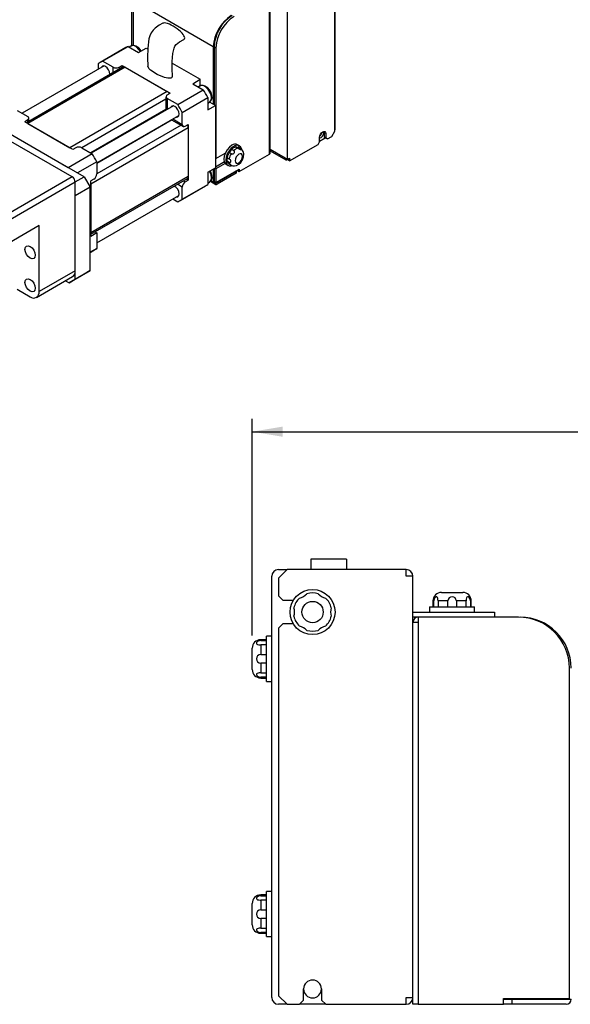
# Paper-space layout 'Layout1' of a CAD drawing. Extents: x 11 to 421, y 5 to 275.
# Tile 4 of 9: x 166 to 209, y 153 to 230. Entities that reach past the tile are written whole.
import ezdxf
from ezdxf.enums import TextEntityAlignment as Align

# ---------------------------------------------------------------- set-up
doc = ezdxf.new("R2010")
doc.units = 0
doc.layers.get('0').update_dxf_attribs({"linetype": 'CONTINUOUS'})
doc.dimstyles.new('SLDDIMSTYLE0', dxfattribs={"dimtxt": 2.116667, "dimasz": 2.4, "dimexe": 0, "dimexo": 0.0625, "dimgap": 0.529167, "dimtad": 0, "dimlfac": 1.5, "dimrnd": 1e-09, "dimzin": 12, "dimsah": 1, "dimcen": 0.09, "dimazin": 3, "dimtfac": 1, "dimtofl": 0, "dimtmove": 0, "dimatfit": 3})

# ---------------------------------------------------------------- blocks, each defined once
blk = doc.blocks.new('_D_55')
at = {"color": 7, "linetype": 'CONTINUOUS'}
for p, q in [((183.962, 181.961), (183.962, 198.927)), ((383.229, 167.394), (383.229, 198.927)), ((183.962, 197.927), (282.514, 197.927)), ((383.229, 197.927), (284.678, 197.927))]:
    blk.add_line(p, q, dxfattribs=at)
for points in [[(183.962, 197.927), (186.362, 197.527), (186.362, 198.327)], [(383.229, 197.927), (380.829, 198.327), (380.829, 197.527)]]:
    blk.add_solid(points, dxfattribs=at)
at = {"color": 7, "linetype": 'CONTINUOUS', "width": 0.7}
blk.add_text('L', height=2.117, dxfattribs=at).set_placement((282.943, 196.246, 21.338), align=Align.BOTTOM_LEFT)

psp = doc.layouts.get("Layout1")

# ---------------------------------------------------------------- linework, layer by layer
at = {"color": 7, "linetype": 'CONTINUOUS'}
for p, q in [((190.4592, 221.6145), (190.4592, 235.0874)), ((190.4356, 221.4648), (190.4356, 233.223)), ((186.7115, 232.7334), (186.7115, 219.2605)), ((174.5257, 228.1686), (174.5257, 231.8213)), ((180.9133, 228.0794), (174.6436, 231.6988)), ((174.6436, 231.6988), (174.6436, 228.1843)), ((185.3209, 219.6823), (185.3209, 231.9032)), ((185.3795, 219.7639), (185.3795, 231.9848)), ((174.0636, 228.0226), (172.0601, 226.866)), ((172.2441, 226.9604), (174.2476, 228.117)), ((174.2476, 228.117), (175.0679, 227.6435)), ((174.4655, 228.1424), (174.3346, 228.0668)), ((175.0679, 227.6435), (175.6571, 227.9837)), ((175.6571, 227.9837), (175.7732, 227.9167)), ((180.9133, 228.0794), (180.9133, 223.5885)), ((180.984, 228.093), (181.1254, 228.0114)), ((180.984, 228.093), (180.984, 223.5476)), ((181.1254, 228.0114), (181.1254, 219.3289)), ((173.0644, 226.4869), (172.2441, 226.9604)), ((172.3655, 226.5837), (165.9372, 222.8727)), ((173.8405, 226.5034), (166.2728, 222.1347)), ((174.0072, 226.4869), (166.3704, 222.0783)), ((171.8859, 226.7536), (171.8859, 226.3068)), ((173.5358, 226.4869), (173.7715, 226.623)), ((173.7715, 226.623), (177.5427, 224.4459)), ((173.7715, 226.4636), (173.7715, 226.623)), ((174.0072, 226.4869), (177.307, 224.582)), ((177.6913, 226.8094), (179.8997, 225.5345)), ((179.3105, 225.1943), (179.8997, 225.5345)), ((179.8997, 225.0089), (179.8997, 225.5345)), ((177.307, 224.582), (169.6703, 220.1734)), ((178.1273, 223.5642), (180.1307, 224.7208)), ((179.3105, 225.1943), (180.1307, 224.7208)), ((179.8867, 225.0129), (179.7557, 224.9373)), ((177.2094, 224.1738), (177.2094, 223.1209)), ((177.307, 224.3098), (177.5427, 224.4459)), ((178.1273, 223.5642), (177.307, 224.0377)), ((178.4855, 222.9436), (180.489, 224.1002)), ((180.489, 224.1002), (180.489, 223.153)), ((180.489, 223.6671), (180.6199, 223.7427)), ((180.9133, 223.5885), (180.6244, 223.7552)), ((169.8588, 217.8876), (160.9964, 223.0037)), ((165.5502, 223.0961), (166.3704, 222.6226)), ((177.7867, 223.4542), (171.3583, 219.7432)), ((180.489, 223.153), (181.0783, 223.4932)), ((181.0783, 223.4932), (180.9133, 223.5885)), ((181.0783, 223.4932), (181.0783, 218.594)), ((170.7899, 217.8942), (162.4224, 222.7247)), ((166.3704, 222.3505), (166.1347, 222.2144)), ((169.906, 220.0373), (166.1347, 222.2144)), ((166.4681, 222.2474), (166.4681, 222.4865)), ((171.7916, 218.9926), (178.22, 222.7036)), ((177.6426, 222.3703), (178.5546, 221.8439)), ((178.4855, 221.9965), (178.4855, 222.9436)), ((169.5477, 218.6113), (163.6646, 222.0076)), ((166.3704, 222.0783), (169.6703, 220.1734)), ((178.9569, 221.7242), (171.3202, 217.3156)), ((178.7212, 221.8604), (178.9569, 221.9964)), ((178.9569, 221.9964), (178.9569, 217.6415)), ((178.9569, 221.7242), (178.9569, 217.9137)), ((189.5753, 221.3764), (189.5647, 221.4533)), ((189.5822, 221.4564), (189.5989, 221.3628)), ((190.1999, 221.0566), (190.4356, 221.4648)), ((189.1275, 220.4375), (189.2453, 220.6416)), ((189.2453, 220.6416), (189.2453, 220.9954)), ((189.2453, 220.696), (189.6932, 220.9545)), ((189.7403, 221.2812), (189.5989, 221.3628)), ((189.5989, 221.3628), (189.5989, 221.009)), ((189.7403, 220.9273), (189.5989, 221.009)), ((189.5989, 221.009), (189.7167, 220.9409)), ((189.8582, 220.8593), (189.7167, 220.9409)), ((189.7403, 221.2812), (189.7403, 220.9273)), ((189.7403, 220.9273), (189.8582, 220.8593)), ((189.8582, 220.8593), (190.1999, 221.0566)), ((170.1417, 220.1734), (169.906, 220.0373)), ((170.6131, 220.1734), (171.4333, 219.6999)), ((182.3599, 220.0552), (182.5249, 219.96)), ((182.8372, 220.1402), (182.6722, 220.2355)), ((182.9577, 220.3251), (182.8163, 220.4068)), ((182.8769, 220.2172), (183.0419, 220.1219)), ((182.891, 220.2096), (182.8769, 220.2172)), ((183.056, 220.1144), (182.891, 220.2096)), ((183.0419, 220.1219), (183.056, 220.1144)), ((185.3795, 219.9393), (186.6018, 219.2337)), ((186.9001, 219.1516), (189.1275, 220.4375)), ((171.4333, 219.6999), (169.5477, 218.6113)), ((181.0783, 219.3561), (181.1254, 219.3289)), ((181.1254, 219.3289), (181.8597, 219.7528)), ((181.9991, 219.3981), (182.164, 219.3029)), ((182.164, 219.0299), (181.9991, 219.1251)), ((182.3202, 219.7053), (182.1552, 219.8005)), ((182.9521, 218.3148), (185.3209, 219.6823)), ((186.7115, 219.2605), (186.5466, 219.3558)), ((186.7115, 219.2605), (186.9001, 219.3694)), ((186.7351, 219.2469), (186.7587, 219.2605)), ((186.7587, 219.2877), (186.7587, 219.2333)), ((186.9001, 219.1516), (186.7587, 219.2333)), ((186.9001, 219.3694), (186.9001, 219.1516)), ((171.7916, 219.0793), (170.2643, 218.1976)), ((171.7916, 219.0793), (171.7916, 218.1321)), ((180.489, 218.2538), (181.0783, 218.594)), ((180.9133, 218.4987), (180.9133, 217.4916)), ((180.984, 218.5395), (180.984, 217.5324)), ((181.0311, 218.5667), (181.1254, 218.5123)), ((181.7871, 219.0576), (181.0783, 218.6484)), ((181.0783, 217.3964), (182.7164, 218.342)), ((181.8597, 218.9362), (181.1254, 218.5123)), ((181.1254, 218.5123), (181.1254, 217.4508)), ((181.1254, 217.4508), (182.9521, 218.5053)), ((181.933, 218.8767), (182.0744, 218.7951)), ((182.1411, 218.9106), (182.3061, 218.8153)), ((182.3202, 218.8078), (182.3061, 218.8153)), ((182.6928, 218.3556), (182.8107, 218.4237)), ((182.7164, 218.342), (182.6928, 218.3557)), ((182.7164, 218.342), (182.7164, 218.1787)), ((182.8107, 218.4237), (182.8107, 218.3964)), ((182.8107, 218.3964), (182.9521, 218.3148)), ((182.9521, 218.5053), (182.9521, 218.3148)), ((169.8588, 217.8876), (160.0772, 212.2407)), ((170.0943, 217.4927), (170.7899, 217.8942)), ((170.7899, 217.8942), (171.2613, 217.0777)), ((178.9569, 217.9137), (171.3202, 213.5051)), ((171.3202, 213.3924), (178.8879, 217.7611)), ((171.5559, 217.7239), (171.3202, 217.5878)), ((171.3202, 213.2329), (171.3202, 217.5878)), ((178.7212, 217.5055), (178.9569, 217.6415)), ((178.9569, 217.6415), (178.8189, 217.7213)), ((180.489, 218.2538), (180.489, 217.3066)), ((182.7164, 218.1787), (181.2197, 217.3147)), ((170.0945, 217.4793), (160.3129, 211.8325)), ((170.0945, 210.5387), (170.0945, 217.4793)), ((171.2613, 217.0777), (170.0945, 216.4042)), ((171.2613, 210.5454), (171.2613, 217.0777)), ((171.3202, 217.3156), (171.3202, 213.5051)), ((178.3113, 216.0375), (180.3148, 217.1941)), ((178.4855, 216.15), (180.489, 217.3066)), ((178.4855, 216.15), (178.4855, 217.0972)), ((180.489, 217.4069), (180.6199, 217.4825)), ((180.6964, 217.5492), (181.1197, 217.3048)), ((180.984, 217.5324), (180.9133, 217.4916)), ((181.0783, 217.3964), (180.9133, 217.4916)), ((180.984, 217.5324), (181.1254, 217.4508)), ((171.7916, 212.7324), (178.22, 216.4435)), ((177.7403, 216.1665), (178.1273, 215.9431)), ((167.2661, 214.0773), (160.195, 209.9953)), ((167.2661, 208.9059), (167.2661, 214.0773)), ((171.7916, 213.5051), (171.3202, 213.2329)), ((171.6535, 213.5848), (171.7916, 213.5051)), ((171.7916, 213.5051), (171.7916, 212.2857)), ((171.7916, 212.2857), (171.2613, 211.9796)), ((171.2613, 211.9677), (171.6173, 212.1732)), ((167.059, 208.4481), (169.8874, 210.0809)), ((170.0945, 210.5387), (167.2661, 208.9059)), ((170.7899, 210.2732), (169.6113, 209.5928)), ((169.6113, 209.5928), (170.0828, 209.8651)), ((170.0828, 209.8651), (171.2613, 210.5454)), ((170.0828, 209.8651), (170.0828, 210.3971)), ((171.2613, 210.5454), (170.7899, 210.2732)), ((165.5455, 209.0827), (166.559, 208.4976)), ((169.3267, 209.7572), (169.6113, 209.5928)), ((188.5625, 187.9274), (188.5625, 187.1274)), ((191.3625, 187.9274), (188.5625, 187.9274)), ((191.3625, 187.9274), (191.3625, 187.1274)), ((186.6958, 187.1274), (186.0292, 186.4607)), ((186.0292, 187.1274), (186.6958, 187.1274)), ((196.0292, 187.1274), (186.6958, 187.1274)), ((196.0292, 186.5941), (196.0292, 187.1274)), ((185.4958, 153.5941), (185.4958, 186.5941)), ((186.0292, 186.4607), (186.0292, 185.0607)), ((196.5625, 186.5941), (196.0292, 186.5941)), ((196.5625, 153.5941), (196.5625, 186.5941)), ((198.7958, 185.3274), (200.4625, 185.3274)), ((186.0292, 185.0607), (186.3625, 184.7274)), ((186.3625, 184.7274), (187.1958, 184.7274)), ((198.1292, 184.6607), (198.1292, 184.1941)), ((198.1956, 184.1941), (198.1956, 184.6607)), ((199.2948, 184.6607), (198.53, 184.6607)), ((198.53, 184.6607), (198.53, 184.1941)), ((199.2948, 184.1941), (199.2948, 184.6607)), ((200.7284, 184.6607), (199.9635, 184.6607)), ((199.9635, 184.6607), (199.9635, 184.1941)), ((200.7284, 184.1941), (200.7284, 184.6607)), ((201.0627, 184.6607), (201.0627, 184.1941)), ((201.1292, 184.1941), (201.1292, 184.6607)), ((196.5625, 183.7941), (202.9625, 183.7941)), ((197.8625, 184.1941), (197.8625, 183.7941)), ((197.8625, 184.1941), (201.3958, 184.1941)), ((201.3958, 183.7941), (201.3958, 184.1941)), ((202.9625, 183.7941), (202.9625, 183.3941)), ((186.3625, 182.8607), (186.0292, 182.5274)), ((187.1958, 182.8607), (186.3625, 182.8607)), ((196.9625, 183.3941), (196.5625, 183.3941)), ((196.5625, 182.9941), (196.9625, 182.9941)), ((204.8292, 183.3941), (196.9625, 183.3941)), ((196.9625, 183.3941), (196.9625, 182.9941)), ((196.9625, 182.9941), (196.9625, 153.0607)), ((186.0292, 182.5274), (186.0292, 153.7274)), ((185.0958, 181.6274), (184.6292, 181.6274)), ((184.6292, 181.5609), (185.0958, 181.5609)), ((185.4958, 181.8941), (185.0958, 181.8941)), ((185.0958, 180.1274), (185.0958, 181.8941)), ((183.9625, 180.1274), (183.9625, 180.9607)), ((184.6292, 181.2266), (184.6292, 180.4617)), ((185.0958, 181.2266), (184.6292, 181.2266)), ((183.9625, 179.2941), (183.9625, 180.1274)), ((184.6292, 180.4617), (185.0958, 180.4617)), ((185.0958, 179.7931), (184.6292, 179.7931)), ((184.6292, 179.7931), (184.6292, 179.0282)), ((185.0958, 178.3607), (185.0958, 180.1274)), ((184.6292, 179.0282), (185.0958, 179.0282)), ((208.8292, 153.5274), (208.8292, 179.3941)), ((185.0958, 178.6939), (184.6292, 178.6939)), ((184.6292, 178.6274), (185.0958, 178.6274)), ((185.0958, 178.3607), (185.4958, 178.3607)), ((185.0958, 161.6274), (184.6292, 161.6274)), ((184.6292, 161.5609), (185.0958, 161.5609)), ((185.4958, 161.8941), (185.0958, 161.8941)), ((185.0958, 160.1274), (185.0958, 161.8941)), ((183.9625, 160.1274), (183.9625, 160.9607)), ((184.6292, 161.2266), (184.6292, 160.4617)), ((185.0958, 161.2266), (184.6292, 161.2266)), ((183.9625, 159.2941), (183.9625, 160.1274)), ((184.6292, 160.4617), (185.0958, 160.4617)), ((185.0958, 159.7931), (184.6292, 159.7931)), ((184.6292, 159.7931), (184.6292, 159.0282)), ((185.0958, 158.3607), (185.0958, 160.1274)), ((184.6292, 159.0282), (185.0958, 159.0282)), ((185.0958, 158.6939), (184.6292, 158.6939)), ((184.6292, 158.6274), (185.0958, 158.6274)), ((185.0958, 158.3607), (185.4958, 158.3607)), ((186.0292, 153.7274), (186.6958, 153.0607)), ((187.9958, 153.3941), (187.9958, 154.2607)), ((189.3958, 154.2607), (189.3958, 153.3941)), ((196.0292, 153.5941), (196.5625, 153.5941)), ((196.0292, 153.0607), (196.0292, 153.5941)), ((196.5625, 153.0607), (196.5625, 153.5941)), ((203.6625, 153.5274), (208.8292, 153.5274)), ((203.6625, 153.0607), (203.6625, 153.5274)), ((208.5625, 153.4607), (208.5625, 153.5274)), ((186.6958, 153.0607), (186.0292, 153.0607)), ((186.6958, 153.0607), (187.6625, 153.0607)), ((187.6625, 153.0607), (187.9958, 153.3941)), ((189.7292, 153.0607), (187.6625, 153.0607)), ((189.3958, 153.3941), (189.7292, 153.0607)), ((189.7292, 153.0607), (196.0292, 153.0607)), ((196.9625, 153.0607), (196.5625, 153.0607)), ((196.9625, 153.0607), (203.6625, 153.0607)), ((203.6625, 153.4607), (204.3292, 153.4607)), ((204.3292, 153.0607), (203.6625, 153.0607)), ((204.3292, 153.4607), (208.9625, 153.4607)), ((204.3292, 153.0607), (204.3292, 153.4607)), ((208.5625, 153.0607), (204.3292, 153.0607))]:
    psp.add_line(p, q, dxfattribs=at)
at = {"color": 8, "linetype": 'CONTINUOUS'}
for p, q in [((173.0644, 226.0554), (173.0644, 226.4869)), ((173.5358, 226.4869), (173.5358, 226.3275)), ((177.2094, 223.9813), (170.6131, 220.1734)), ((177.307, 224.0377), (177.307, 223.1773)), ((177.2094, 223.1648), (171.3203, 219.7651)), ((166.3704, 222.191), (166.3704, 222.3505)), ((177.6808, 222.3483), (171.7916, 218.9485)), ((177.7403, 222.4267), (178.4855, 221.9965)), ((178.3879, 221.9401), (171.7916, 218.1321)), ((186.5466, 219.3558), (185.3795, 220.0295)), ((178.5832, 217.5852), (178.7212, 217.5055)), ((180.731, 217.5969), (180.9133, 217.4916)), ((178.4855, 217.0972), (178.1117, 217.313)), ((198.1956, 184.6607), (198.1292, 184.6607)), ((201.1292, 184.6607), (201.0627, 184.6607)), ((184.6292, 181.6274), (184.6292, 181.5609)), ((184.6292, 178.6939), (184.6292, 178.6274)), ((184.6292, 161.6274), (184.6292, 161.5609)), ((184.6292, 158.6939), (184.6292, 158.6274))]:
    psp.add_line(p, q, dxfattribs=at)
at = {"color": 7, "linetype": 'CONTINUOUS', "flags": 128}
for points in [[(176.9537, 229.9303), (176.6682, 229.7708), (176.3552, 229.5497), (176.1977, 229.3926), (176.0549, 229.1896), (175.9451, 228.9549), (175.8682, 228.7019), (175.774, 227.9699), (175.7629, 227.2522), (175.7913, 226.5446)], [(178.6741, 228.7779), (178.6605, 228.8566), (178.6201, 228.9487), (178.5541, 229.0513), (178.4646, 229.1613), (178.3542, 229.2753), (178.2263, 229.39), (178.0848, 229.5017), (177.934, 229.6072), (177.7784, 229.7032), (177.6229, 229.7868), (177.4721, 229.8554), (177.3306, 229.907), (177.2027, 229.94), (177.0923, 229.9535), (177.0028, 229.9469), (176.9508, 229.9288)], [(177.7147, 225.7898), (177.6907, 226.3462), (177.6914, 226.9361), (177.7406, 227.5663), (177.8425, 227.9785), (177.9152, 228.1323), (178.0043, 228.253), (178.2672, 228.4674), (178.603, 228.6595)], [(175.2545, 227.7513), (175.2045, 227.8408), (175.0497, 228.0162), (174.8661, 228.1402), (174.6912, 228.1896), (174.5307, 228.1718), (174.4694, 228.1326)], [(172.8152, 225.9115), (172.8169, 225.9494), (172.7909, 226.1154), (172.7168, 226.2862), (172.6059, 226.4358), (172.4751, 226.5413), (172.3443, 226.5868), (172.2335, 226.5652), (172.1594, 226.48), (172.1514, 226.4601)], [(177.6487, 225.65), (177.593, 225.6273), (177.5079, 225.613), (177.3632, 225.616), (177.08, 225.6719), (176.5058, 225.904), (175.9842, 226.2622), (175.874, 226.3822), (175.8257, 226.4553), (175.8076, 226.493), (175.7963, 226.5598)], [(180.6133, 223.7491), (180.6791, 223.7854), (180.7753, 223.9181), (180.8177, 224.083), (180.8082, 224.2834), (180.7418, 224.5032), (180.6257, 224.7113), (180.4708, 224.8867), (180.2873, 225.0106), (180.1124, 225.06), (179.9518, 225.0422), (179.8906, 225.003)], [(178.238, 222.8198), (178.212, 222.9858), (178.1379, 223.1566), (178.0271, 223.3062), (177.8963, 223.4117), (177.7655, 223.4572), (177.6546, 223.4357), (177.5805, 223.3504), (177.5726, 223.3306)], [(178.0059, 222.58), (178.0271, 222.577), (178.1379, 222.5985), (178.212, 222.6838), (178.238, 222.8198)], [(189.2453, 220.9954), (189.2642, 221.1157), (189.3178, 221.2394), (189.3981, 221.3477), (189.4928, 221.4241), (189.5875, 221.457), (189.6678, 221.4414), (189.7215, 221.3797), (189.7403, 221.2812)], [(182.3746, 220.363), (182.1816, 220.2163), (182.0075, 220.0133), (181.8693, 219.774), (181.7806, 219.5217), (181.75, 219.2812), (181.7806, 219.0759), (181.8693, 218.9261), (181.933, 218.8767)], [(182.516, 220.2814), (182.323, 220.1347), (182.1489, 219.9317), (182.0107, 219.6923), (181.922, 219.4401), (181.8914, 219.1995), (181.922, 218.9943), (182.0107, 218.8444), (182.1489, 218.7646), (182.323, 218.7627), (182.3698, 218.7745)], [(182.3202, 219.7053), (182.3645, 219.6887), (182.4165, 219.6854), (182.469, 219.6969), (182.5164, 219.7231), (182.5545, 219.7627), (182.5782, 219.8129), (182.583, 219.8656), (182.5697, 219.9122), (182.5419, 219.9479), (182.5249, 219.96)], [(182.5767, 218.7523), (182.7455, 218.7876), (182.9127, 218.8781), (183.0731, 219.0282), (183.2049, 219.2274), (183.2881, 219.4554), (183.3059, 219.701), (183.2578, 219.8877), (183.1548, 220.0384), (183.0297, 220.1229)], [(182.8372, 220.1402), (182.8797, 220.1155), (182.927, 220.0885), (182.974, 220.0644), (183.0172, 220.0478), (183.0543, 220.0413), (183.0807, 220.0472), (183.0909, 220.0641), (183.083, 220.087), (183.0585, 220.1111), (183.0419, 220.1219)], [(182.164, 219.0299), (182.204, 219.0161), (182.2425, 219.0202), (182.2735, 219.0411), (182.2926, 219.0752), (182.2972, 219.1193), (182.2851, 219.169), (182.258, 219.2174), (182.2219, 219.2588), (182.1824, 219.2912), (182.164, 219.3029)], [(182.9167, 219.669), (182.804, 219.578), (182.7084, 219.4491), (182.6445, 219.3018), (182.6221, 219.1587), (182.6445, 219.0414), (182.7084, 218.9679), (182.804, 218.9494), (182.9167, 218.9886), (183.0295, 219.0795), (183.1251, 219.2085), (183.1889, 219.3557), (183.2114, 219.4989), (183.1889, 219.6161), (183.1251, 219.6896), (183.0295, 219.7082), (182.9167, 219.669)], [(180.6133, 217.4889), (180.6791, 217.5253), (180.7753, 217.6579), (180.8177, 217.8229), (180.8082, 218.0233), (180.7418, 218.2431), (180.6757, 218.3616)], [(178.0059, 216.3199), (178.0271, 216.3168), (178.1379, 216.3384), (178.212, 216.4236), (178.238, 216.5596)], [(166.1583, 212.2128), (166.1888, 212.3723), (166.2757, 212.4722), (166.4057, 212.4975), (166.559, 212.4442), (166.7123, 212.3204), (166.8423, 212.1451), (166.9292, 211.9448), (166.9597, 211.7502), (166.9292, 211.5907), (166.8423, 211.4907), (166.7123, 211.4655), (166.559, 211.5188), (166.4057, 211.6425), (166.2757, 211.8179), (166.1888, 212.0181), (166.1583, 212.2128)], [(166.1583, 209.6271), (166.1888, 209.7865), (166.2757, 209.8865), (166.4057, 209.9118), (166.559, 209.8585), (166.7123, 209.7347), (166.8423, 209.5594), (166.9292, 209.3591), (166.9597, 209.1644), (166.9292, 209.005), (166.8423, 208.905), (166.7123, 208.8798), (166.559, 208.9331), (166.4057, 209.0568), (166.2757, 209.2321), (166.1888, 209.4324), (166.1583, 209.6271)], [(198.53, 184.6607), (198.5256, 184.7685), (198.5114, 184.8644), (198.4853, 184.9364), (198.4459, 184.9787), (198.3928, 184.9886), (198.3299, 184.9623), (198.269, 184.9009), (198.2229, 184.814), (198.1985, 184.7116), (198.1956, 184.6607)], [(201.0627, 184.6607), (201.0495, 184.7685), (201.0124, 184.8644), (200.9591, 184.9364), (200.8995, 184.9787), (200.8412, 184.9886), (200.7918, 184.9623), (200.7573, 184.9009), (200.7377, 184.814), (200.7293, 184.7116), (200.7284, 184.6607)], [(184.6292, 181.5609), (184.5214, 181.5478), (184.4256, 181.5107), (184.3535, 181.4574), (184.3112, 181.3978), (184.3013, 181.3395), (184.3276, 181.29), (184.3891, 181.2556), (184.4759, 181.236), (184.5783, 181.2275), (184.6292, 181.2266)], [(184.6292, 179.0282), (184.5214, 179.0239), (184.4256, 179.0097), (184.3535, 178.9836), (184.3112, 178.9442), (184.3013, 178.8911), (184.3276, 178.8282), (184.3891, 178.7672), (184.4759, 178.7212), (184.5783, 178.6968), (184.6292, 178.6939)], [(184.6292, 161.5609), (184.5214, 161.5478), (184.4256, 161.5107), (184.3535, 161.4574), (184.3112, 161.3978), (184.3013, 161.3395), (184.3276, 161.29), (184.3891, 161.2556), (184.4759, 161.236), (184.5783, 161.2275), (184.6292, 161.2266)], [(184.6292, 159.0282), (184.5214, 159.0239), (184.4256, 159.0097), (184.3535, 158.9836), (184.3112, 158.9442), (184.3013, 158.8911), (184.3276, 158.8282), (184.3891, 158.7672), (184.4759, 158.7212), (184.5783, 158.6968), (184.6292, 158.6939)]]:
    psp.add_lwpolyline(points, dxfattribs=at)
at = {"color": 8, "linetype": 'CONTINUOUS', "flags": 128}
for points in [[(175.1988, 227.7191), (175.0914, 227.8762), (174.9222, 228.045), (174.7421, 228.149), (174.5729, 228.1756), (174.4655, 228.1424)], [(180.6199, 223.7427), (180.6505, 223.7636), (180.7406, 223.8917), (180.7718, 224.0784), (180.7406, 224.3013), (180.6505, 224.5334), (180.5126, 224.7467), (180.3433, 224.9155), (180.1633, 225.0194), (179.994, 225.046), (179.8867, 225.0129)], [(180.6199, 217.4825), (180.6505, 217.5034), (180.7406, 217.6315), (180.7718, 217.8183), (180.7406, 218.0411), (180.6505, 218.2732), (180.62, 218.3294)]]:
    psp.add_lwpolyline(points, dxfattribs=at)
at = {"color": 7, "linetype": 'CONTINUOUS'}
for radius in [1.7667, 0.8333]:
    psp.add_circle((188.6958, 183.7941), radius, dxfattribs=at)
for centre, radius, start, end in [((183.9837, 227.9397), 3.0736, 122.605478, 177.394522), ((184.0544, 227.9533), 3.0736, 122.605478, 177.394522), ((184.1958, 227.8717), 3.0736, 122.605478, 177.394522), ((178.5504, 228.7718), 0.1239, 298.663406, 2.823597), ((175.1085, 226.2123), 2.0902, 114.322127, 119.993644), ((173.1041, 225.0576), 2.0881, 114.320025, 125.690727), ((173.3001, 226.9418), 0.5123, 242.609672, 297.390328), ((173.9096, 226.3506), 0.1677, 54.382423, 114.307119), ((177.568, 225.7736), 0.1475, 303.143504, 5.58877), ((177.0525, 224.174), 0.4809, 28.8568, 58.045371), ((170.944, 219.0031), 10.8207, 28.102602, 31.897398), ((177.3587, 224.1738), 0.1455, 110.783421, 249.216579), ((168.9405, 217.8465), 10.8207, 28.102602, 31.897398), ((166.3188, 222.4865), 0.1455, 290.783421, 69.216579), ((178.6292, 221.9732), 0.1456, 170.785963, 309.203285), ((178.4709, 221.7062), 0.4864, 2.123619, 30.977841), ((190.1101, 221.6218), 0.3492, 338.792814, 358.804146), ((189.085, 221.3799), 0.4903, 289.086424, 359.598603), ((188.8671, 221.4995), 0.5712, 312.772994, 347.232382), ((170.3774, 219.7185), 0.5123, 62.609672, 117.390328), ((181.5454, 220.5004), 0.9282, 311.067246, 331.343611), ((182.8539, 219.5602), 0.6993, 105.058556, 134.936068), ((182.6316, 220.0195), 0.429, 64.509635, 126.800824), ((182.7574, 219.9932), 0.3759, 12.748123, 129.94456), ((183.0188, 219.4649), 0.6993, 105.058556, 134.936068), ((182.7934, 220.4492), 0.2466, 244.977194, 289.802002), ((162.2466, 213.9822), 10.8207, 28.102602, 31.897398), ((183.1705, 219.1751), 1.1924, 148.36734, 169.2213), ((181.4721, 219.2616), 0.5444, 345.47787, 14.52213), ((182.31, 219.1767), 0.3152, 189.405587, 237.589927), ((183.3355, 219.0799), 1.1924, 148.36734, 169.2213), ((185.2794, 219.7739), 0.1006, 294.374658, 354.305201), ((186.6615, 219.3371), 0.1165, 170.785963, 309.203285), ((182.5732, 219.3586), 0.6062, 245.330903, 270.325996), ((169.5828, 217.456), 0.5123, 2.605478, 57.394522), ((171.2799, 218.1554), 0.5123, 302.605478, 357.394522), ((178.7984, 217.8935), 0.1598, 304.056351, 7.25583), ((177.5325, 216.5454), 0.7057, 1.158305, 62.117353), ((178.9973, 217.0739), 0.5123, 122.605478, 177.394522), ((179.2701, 219.0036), 2.0894, 299.999854, 305.689724), ((181.1645, 217.3824), 0.0873, 170.785963, 309.203285), ((177.2673, 217.846), 2.0881, 294.320025, 305.690727), ((170.5726, 213.9827), 2.0894, 299.999854, 305.689724), ((169.6045, 210.4846), 0.493, 305.013333, 6.298848), ((166.835, 208.836), 0.4367, 230.796715, 9.214037), ((186.0292, 186.5941), 0.5333, 90, 180), ((196.0292, 186.5941), 0.5333, 0, 90), ((187.4058, 186.0284), 1.1667, 283.347086, 316.652914), ((188.6958, 183.7941), 1.5, 72.878853, 107.121147), ((189.9858, 186.0284), 1.1667, 223.347086, 256.652914), ((198.7958, 184.6607), 0.6667, 90, 180), ((200.4625, 184.6607), 0.6667, 0, 90), ((188.6958, 183.7941), 1.5, 132.878853, 167.121147), ((188.6958, 183.7941), 1.5, 12.878853, 47.121147), ((199.6292, 184.6593), 0.3343, 0.239692, 179.760308), ((186.1158, 183.7941), 1.1667, 343.347086, 16.652914), ((191.2758, 183.7941), 1.1667, 163.347086, 196.652914), ((188.6958, 183.7941), 1.5, 192.878853, 227.121147), ((188.6958, 183.7941), 1.5, 312.878853, 347.121147), ((196.9625, 182.9941), 0.4, 90, 180), ((204.8292, 179.3941), 4, 0, 90), ((204.9625, 179.3941), 4, 0, 90), ((187.4058, 181.5597), 1.1667, 43.347086, 76.652914), ((188.6958, 183.7941), 1.5, 252.878853, 287.121147), ((189.9858, 181.5597), 1.1667, 103.347086, 136.652914), ((184.6292, 180.9607), 0.6667, 90, 180), ((184.6306, 180.1274), 0.3343, 90.239692, 269.760308), ((184.6292, 179.2941), 0.6667, 180, 270), ((184.6292, 160.9607), 0.6667, 90, 180), ((184.6306, 160.1274), 0.3343, 90.239692, 269.760308), ((184.6292, 159.2941), 0.6667, 180, 270), ((188.6958, 154.2607), 0.7, 0, 180), ((186.0292, 153.5941), 0.5333, 180, 270), ((188.6958, 154.2607), 0.7, 180, 0), ((196.0292, 153.5941), 0.5333, 270, 0), ((208.5625, 153.4607), 0.4, 270, 0)]:
    psp.add_arc(centre, radius, start, end, dxfattribs=at)
at = {"color": 8, "linetype": 'CONTINUOUS'}
psp.add_arc((182.475, 219.0814), 0.3152, 189.405587, 237.589927, dxfattribs=at)

# ---------------------------------------------------------------- dimensions: what is measured, and where the dimension line sits
at = {"color": 7, "linetype": 'CONTINUOUS'}
dim = psp.add_linear_dim(base=(383.2292, 197.9274), p1=(183.9625, 180.9607), p2=(383.2292, 166.3941), text='L', dimstyle='SLDDIMSTYLE0', dxfattribs=at)
dim.commit()
dim.dimension.update_dxf_attribs({"geometry": '_D_55', "text_midpoint": (283.5958, 197.9274), "dimtype": 160})

doc.saveas('drawing.dxf')
